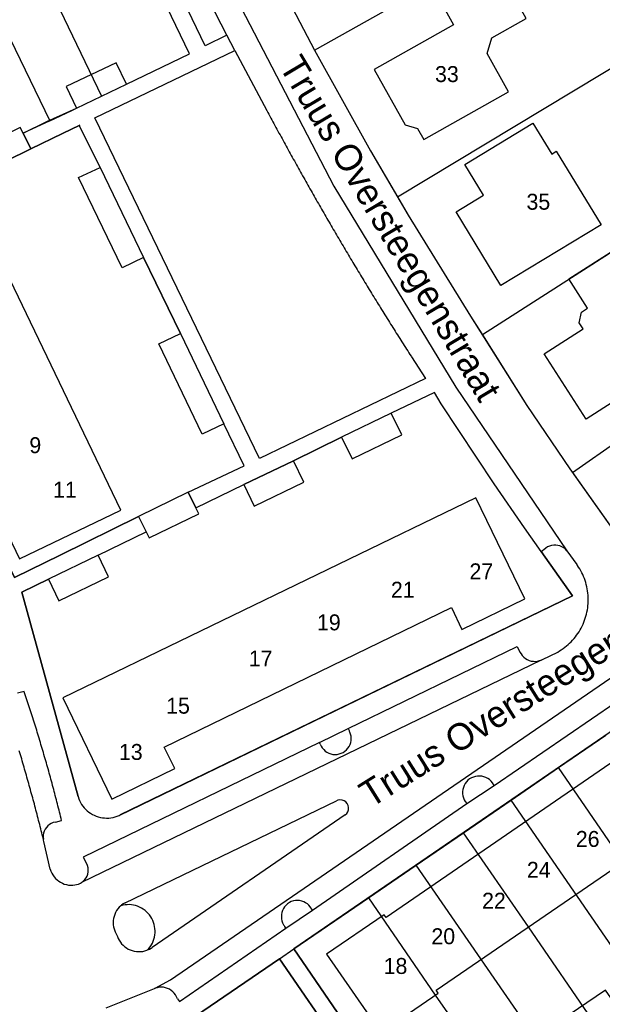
# Model space of a CAD drawing. Extents: x 123992 to 125854, y 449108 to 451911.
# Tile 150 of 175: x 125439 to 125494, y 451112 to 451205. Entities that reach past the tile are written whole.
import ezdxf
from ezdxf.enums import TextEntityAlignment as Align

# ---------------------------------------------------------------- set-up
doc = ezdxf.new("R2010")
doc.units = 0
for name, color, linetype in [('DEFAULT_113', 2, 'CONTINUOUS'), ('DEFAULT_117', 3, 'CONTINUOUS'), ('DEFAULT_21', 8, 'CONTINUOUS'), ('DEFAULT_4', 1, 'CONTINUOUS'), ('DEFAULT_79', 9, 'CONTINUOUS'), ('DEFAULT_99', 9, 'CONTINUOUS')]:
    doc.layers.add(name, color=color, linetype=linetype)

msp = doc.modelspace()

# ---------------------------------------------------------------- linework, layer by layer
at = {"layer": 'DEFAULT_21'}
for points in [[(125449.461, 451198.769), (125455.404, 451201.62), (125445.615, 451221.929), (125437.333, 451217.947)], [(125437.333, 451217.947), (125447.116, 451197.647)], [(125432.435, 451215.592), (125442.258, 451195.344)], [(125460.097, 451215.767), (125460.198, 451215.554), (125464.011, 451207.996), (125467.17, 451201.976)], [(125467.17, 451201.976), (125489.377, 451214.463)], [(125467.17, 451201.976), (125472.416, 451192.51), (125474.963, 451188.189)], [(125474.963, 451188.189), (125497.03, 451201.473)], [(125447.116, 451197.647), (125449.461, 451198.769)], [(125444.318, 451196.312), (125444.773, 451196.526), (125447.116, 451197.647)], [(125442.258, 451195.344), (125444.318, 451196.312)], [(125442.258, 451195.344), (125439.753, 451194.166), (125440.473, 451192.694)], [(125445.03, 451194.892), (125445.082, 451194.926), (125443.449, 451194.148), (125440.473, 451192.694)], [(125447.005, 451190.955), (125445.03, 451194.892)], [(125440.473, 451192.694), (125438.136, 451191.554)], [(125435.797, 451190.412), (125425.949, 451185.723), (125423.462, 451184.511), (125438.93, 451152.417), (125443.241, 451154.509), (125450.608, 451158.157)], [(125447.005, 451190.955), (125451.086, 451182.48)], [(125504.403, 451188.959), (125482.952, 451175.214)], [(125474.963, 451188.189), (125475.981, 451186.461), (125481.84, 451176.982), (125482.952, 451175.214)], [(125454.539, 451175.353), (125451.086, 451182.48)], [(125491.438, 451162.268), (125504.877, 451171.687), (125511.753, 451176.484)], [(125454.539, 451175.353), (125458.631, 451166.872)], [(125482.952, 451175.214), (125487.123, 451168.587), (125491.173, 451162.642), (125491.438, 451162.268)], [(125448.835, 451130.071), (125491.423, 451150.705), (125488.49, 451154.864), (125486.899, 451157.085), (125484.063, 451161.208), (125479.085, 451168.727), (125478.433, 451169.791), (125474.38, 451167.849)], [(125474.38, 451167.849), (125469.708, 451165.595)], [(125455.288, 451160.426), (125460.551, 451162.898), (125458.631, 451166.872)], [(125469.708, 451165.595), (125465.18, 451163.385)], [(125460.506, 451161.143), (125465.18, 451163.385)], [(125491.438, 451162.268), (125497.766, 451153.347)], [(125456.001, 451158.959), (125460.506, 451161.143)], [(125455.288, 451160.426), (125450.608, 451158.157)], [(125455.288, 451160.426), (125456.001, 451158.959)], [(125450.608, 451158.157), (125451.323, 451156.69)], [(125446.8, 451154.498), (125451.323, 451156.69)], [(125446.8, 451154.498), (125442.132, 451152.248)], [(125442.132, 451152.248), (125439.621, 451151.021), (125444.915, 451131.813)], [(125490.098, 451134.541), (125494.554, 451137.594)], [(125485.642, 451131.488), (125490.098, 451134.541)], [(125502.584, 451116.39), (125501.313, 451118.246), (125490.098, 451134.541)], [(125444.915, 451131.813), (125444.98, 451131.624), (125445.057, 451131.44), (125445.148, 451131.261), (125445.251, 451131.09), (125445.365, 451130.926), (125445.492, 451130.771), (125445.628, 451130.625), (125445.775, 451130.489), (125445.931, 451130.364), (125446.095, 451130.25), (125446.267, 451130.147), (125446.446, 451130.058), (125446.63, 451129.981), (125446.82, 451129.917), (125447.013, 451129.867), (125447.21, 451129.831), (125447.409, 451129.808), (125447.608, 451129.8), (125447.808, 451129.806), (125448.007, 451129.826), (125448.204, 451129.86), (125448.398, 451129.907), (125448.589, 451129.969), (125448.774, 451130.043), (125448.835, 451130.071)], [(125481.168, 451128.423), (125485.642, 451131.488)], [(125498.145, 451113.361), (125485.642, 451131.488)], [(125476.714, 451125.371), (125481.168, 451128.423)], [(125493.664, 451110.305), (125487.291, 451119.57), (125481.168, 451128.423)], [(125472.24, 451122.306), (125476.714, 451125.371)], [(125489.226, 451107.277), (125476.714, 451125.371)], [(125477.632, 451099.367), (125465.224, 451117.499), (125472.24, 451122.306)], [(125472.24, 451122.306), (125478.52, 451113.165), (125483.449, 451106.058), (125484.719, 451104.202)], [(125469.617, 451108.229), (125463.868, 451116.566), (125454.092, 451109.885), (125450.098, 451108.994), (125460.426, 451063.533)]]:
    msp.add_lwpolyline(points, dxfattribs=at)
at = {"layer": 'DEFAULT_4'}
for points in [[(125487.054, 451204.959), (125483.953, 451210.539), (125478.504, 451207.494), (125480.244, 451204.349), (125472.757, 451200.176), (125475.685, 451194.955), (125476.859, 451194.613), (125477.436, 451193.592), (125485.392, 451198.059), (125483.394, 451201.655), (125483.822, 451203.131), (125487.054, 451204.959)], [(125449.461, 451198.769), (125448.487, 451200.798), (125443.799, 451198.555), (125444.773, 451196.526)], [(125444.773, 451196.526), (125449.461, 451198.769)], [(125494.106, 451185.568), (125484.675, 451179.868), (125480.492, 451186.79), (125483.048, 451188.351), (125481.302, 451191.236), (125487.698, 451195.12), (125489.467, 451192.216), (125489.895, 451192.477), (125494.106, 451185.568)], [(125439.753, 451194.166), (125439.484, 451194.715), (125434.808, 451192.434), (125435.089, 451191.86)], [(125440.473, 451192.694), (125439.753, 451194.166)], [(125435.797, 451190.412), (125440.473, 451192.694)], [(125451.086, 451182.48), (125449.056, 451181.506), (125444.954, 451190.026), (125447.005, 451190.955)], [(125447.005, 451190.955), (125451.086, 451182.48)], [(125448.953, 451158.747), (125434.65, 451188.413), (125425.102, 451183.816), (125427.956, 451177.902), (125429.984, 451178.878), (125438.577, 451161.029), (125436.562, 451160.066), (125439.42, 451154.154), (125448.953, 451158.747)], [(125502.965, 451181.297), (125498.766, 451178.614), (125502.142, 451173.331), (125492.718, 451167.311), (125488.762, 451173.449), (125492.417, 451175.786), (125492.059, 451176.348), (125492.283, 451177.36), (125492.837, 451177.725), (125491.086, 451180.473), (125499.883, 451186.087), (125502.965, 451181.297)], [(125458.631, 451166.872), (125456.602, 451165.896), (125452.51, 451174.377), (125454.539, 451175.353)], [(125454.539, 451175.353), (125458.631, 451166.872)], [(125474.38, 451167.849), (125469.708, 451165.595)], [(125469.708, 451165.595), (125470.688, 451163.57), (125475.36, 451165.825), (125474.38, 451167.849)], [(125465.18, 451163.385), (125460.506, 451161.143)], [(125460.506, 451161.143), (125461.482, 451159.116), (125466.155, 451161.359), (125465.18, 451163.385)], [(125486.95, 451150.394), (125482.328, 451159.904), (125443.474, 451141.093), (125448.103, 451131.584), (125454.008, 451134.459), (125453.029, 451136.474), (125480.035, 451149.579), (125481.018, 451147.51), (125486.95, 451150.394)], [(125455.288, 451160.426), (125450.608, 451158.157)], [(125456.001, 451158.959), (125455.288, 451160.426)], [(125451.322, 451156.69), (125451.593, 451156.134), (125456.272, 451158.403), (125456.001, 451158.959)], [(125450.608, 451158.157), (125451.322, 451156.69)], [(125446.8, 451154.498), (125442.132, 451152.248)], [(125442.132, 451152.248), (125443.112, 451150.211), (125447.783, 451152.474), (125446.8, 451154.498)], [(125505.373, 451142.424), (125499.965, 451138.728), (125500.151, 451138.456), (125473.886, 451120.441), (125473.698, 451120.713), (125468.296, 451117.01), (125473.386, 451109.636), (125478.783, 451113.346), (125478.596, 451113.618), (125504.884, 451131.613), (125505.072, 451131.341), (125510.466, 451135.057), (125505.373, 451142.424)], [(125495.812, 451111.77), (125494.541, 451113.625), (125490.246, 451110.695), (125491.517, 451108.84), (125495.812, 451111.77)]]:
    msp.add_lwpolyline(points, dxfattribs=at)
at = {"layer": 'DEFAULT_79'}
msp.add_lwpolyline([(125463.868, 451116.566), (125465.224, 451117.499)], dxfattribs=at)
at = {"layer": 'DEFAULT_99'}
for points in [[(125454.328, 451227.961), (125460.198, 451215.554), (125464.011, 451207.996), (125467.17, 451201.976), (125472.416, 451192.51), (125475.981, 451186.461), (125481.84, 451176.982), (125487.123, 451168.587), (125491.173, 451162.642), (125497.827, 451153.26)], [(125458.897, 451203.379), (125456.858, 451202.38), (125447.118, 451222.651), (125450.83, 451224.478)], [(125449.461, 451198.769), (125455.404, 451201.62), (125445.615, 451221.929), (125410.821, 451205.2), (125420.575, 451184.886), (125425.314, 451187.159)], [(125452.762, 451220.401), (125468.962, 451189.191), (125480.451, 451170.304), (125490.898, 451154.931)], [(125458.897, 451203.379), (125456.189, 451208.718), (125451.511, 451218.23), (125451.914, 451218.434)], [(125459.672, 451201.957), (125458.897, 451203.379)], [(125476.27, 451173.165), (125477.582, 451171.121), (125461.99, 451163.603), (125446.509, 451195.613), (125459.672, 451201.957)], [(125459.672, 451201.957), (125462.679, 451196.305)], [(125439.753, 451194.166), (125441.988, 451195.271), (125444.773, 451196.526)], [(125462.679, 451196.305), (125462.773, 451196.129), (125462.868, 451195.952), (125462.962, 451195.776), (125463.057, 451195.6), (125463.151, 451195.424), (125463.246, 451195.247), (125463.341, 451195.071), (125463.436, 451194.895), (125463.531, 451194.719), (125463.626, 451194.544), (125463.722, 451194.368), (125463.817, 451194.192), (125463.913, 451194.016), (125464.008, 451193.841), (125464.104, 451193.665), (125464.2, 451193.489), (125464.296, 451193.314), (125464.392, 451193.139), (125464.488, 451192.963), (125464.584, 451192.788), (125464.681, 451192.613), (125464.777, 451192.437), (125464.874, 451192.262), (125464.97, 451192.087), (125465.067, 451191.912), (125465.164, 451191.737), (125465.261, 451191.562), (125465.358, 451191.388), (125465.455, 451191.213), (125465.553, 451191.038), (125465.65, 451190.863), (125465.748, 451190.689), (125465.845, 451190.514), (125465.943, 451190.34), (125466.041, 451190.165), (125466.139, 451189.991), (125466.237, 451189.817), (125466.335, 451189.642), (125466.433, 451189.468), (125466.532, 451189.294), (125466.63, 451189.12), (125466.729, 451188.946), (125466.828, 451188.772), (125466.926, 451188.598), (125467.025, 451188.424), (125467.124, 451188.251), (125467.224, 451188.077), (125467.323, 451187.903), (125467.422, 451187.73), (125467.522, 451187.556), (125467.621, 451187.383), (125467.721, 451187.209), (125467.821, 451187.036), (125467.92, 451186.863), (125468.02, 451186.689), (125468.12, 451186.516), (125468.221, 451186.343), (125468.321, 451186.17), (125468.421, 451185.997), (125468.522, 451185.824), (125468.622, 451185.651), (125468.723, 451185.479), (125468.824, 451185.306), (125468.925, 451185.133), (125469.026, 451184.961), (125469.127, 451184.788), (125469.228, 451184.616), (125469.329, 451184.443), (125469.431, 451184.271), (125469.532, 451184.098), (125469.634, 451183.926), (125469.736, 451183.754), (125469.838, 451183.582), (125469.94, 451183.41), (125470.042, 451183.238), (125470.144, 451183.066), (125470.246, 451182.894), (125470.349, 451182.722), (125470.451, 451182.55), (125470.554, 451182.379), (125470.656, 451182.207), (125470.759, 451182.036), (125470.862, 451181.864), (125470.965, 451181.693), (125471.068, 451181.521), (125471.171, 451181.35), (125471.275, 451181.179), (125471.378, 451181.007), (125471.481, 451180.836), (125471.585, 451180.665), (125471.689, 451180.494), (125471.793, 451180.323), (125471.897, 451180.152), (125472.001, 451179.982), (125472.105, 451179.811), (125472.209, 451179.64), (125472.313, 451179.47), (125472.418, 451179.299), (125472.522, 451179.129), (125472.627, 451178.958), (125472.732, 451178.788), (125472.837, 451178.617), (125472.942, 451178.447), (125473.047, 451178.277), (125473.152, 451178.107), (125473.257, 451177.937), (125473.362, 451177.767), (125473.468, 451177.597), (125473.574, 451177.427), (125473.679, 451177.257), (125473.785, 451177.088), (125473.891, 451176.918), (125473.997, 451176.748), (125474.103, 451176.579), (125474.209, 451176.409), (125474.315, 451176.24), (125474.422, 451176.071), (125474.528, 451175.901), (125474.635, 451175.732), (125474.742, 451175.563), (125474.849, 451175.394), (125474.955, 451175.225), (125475.062, 451175.056), (125475.17, 451174.887), (125475.277, 451174.718), (125475.384, 451174.549), (125475.492, 451174.381), (125475.599, 451174.212), (125475.707, 451174.043), (125475.815, 451173.875), (125475.922, 451173.706), (125476.03, 451173.538), (125476.138, 451173.37), (125476.246, 451173.202), (125476.27, 451173.165)], [(125440.473, 451192.694), (125443.449, 451194.148), (125445.026, 451194.899), (125447.005, 451190.955)], [(125450.608, 451158.157), (125443.241, 451154.509), (125438.93, 451152.417), (125423.462, 451184.511), (125425.949, 451185.723), (125435.797, 451190.412)], [(125451.086, 451182.48), (125454.539, 451175.353)], [(125488.49, 451154.864), (125486.899, 451157.085), (125484.063, 451161.208), (125479.085, 451168.727), (125478.433, 451169.791), (125474.38, 451167.849)], [(125455.288, 451160.426), (125460.551, 451162.898), (125458.631, 451166.872)], [(125465.18, 451163.385), (125469.708, 451165.595)], [(125456.001, 451158.959), (125460.506, 451161.143)], [(125446.8, 451154.498), (125451.322, 451156.69)], [(125488.49, 451154.864), (125488.878, 451155.158)], [(125490.898, 451154.931), (125490.759, 451155.075), (125490.603, 451155.199), (125490.43, 451155.3), (125490.246, 451155.378), (125490.053, 451155.429), (125489.855, 451155.455), (125489.655, 451155.453), (125489.457, 451155.424), (125489.265, 451155.369), (125489.082, 451155.288), (125488.912, 451155.184), (125488.877, 451155.158)], [(125488.49, 451154.864), (125491.423, 451150.705), (125448.887, 451130.096)], [(125490.898, 451154.931), (125491.829, 451153.638)], [(125490.03, 451145.41), (125490.203, 451145.511), (125490.371, 451145.618), (125490.536, 451145.731), (125490.697, 451145.85), (125490.854, 451145.975), (125491.006, 451146.105), (125491.153, 451146.24), (125491.295, 451146.381), (125491.433, 451146.526), (125491.565, 451146.676), (125491.691, 451146.831), (125491.812, 451146.99), (125491.928, 451147.153), (125492.037, 451147.321), (125492.141, 451147.492), (125492.238, 451147.666), (125492.329, 451147.844), (125492.414, 451148.026), (125492.492, 451148.21), (125492.564, 451148.396), (125492.629, 451148.585), (125492.688, 451148.777), (125492.739, 451148.97), (125492.784, 451149.165), (125492.821, 451149.361), (125492.852, 451149.559), (125492.876, 451149.758), (125492.892, 451149.957), (125492.902, 451150.157), (125492.904, 451150.357), (125492.9, 451150.557), (125492.888, 451150.756), (125492.869, 451150.955), (125492.843, 451151.154), (125492.81, 451151.351), (125492.77, 451151.547), (125492.724, 451151.741), (125492.67, 451151.934), (125492.609, 451152.125), (125492.542, 451152.313), (125492.468, 451152.499), (125492.388, 451152.682), (125492.301, 451152.862), (125492.208, 451153.039), (125492.109, 451153.213), (125492.003, 451153.383), (125491.892, 451153.549), (125491.873, 451153.576)], [(125491.873, 451153.576), (125491.851, 451153.607), (125491.829, 451153.638)], [(125444.915, 451131.813), (125439.621, 451151.021), (125442.132, 451152.248)], [(125470.316, 451138.208), (125486.233, 451145.939), (125486.484, 451145.406)], [(125486.484, 451145.406), (125486.581, 451145.231), (125486.7, 451145.071), (125486.839, 451144.927), (125486.996, 451144.803), (125487.167, 451144.7), (125487.35, 451144.62), (125487.542, 451144.564), (125487.74, 451144.534), (125487.939, 451144.53), (125488.138, 451144.551), (125488.332, 451144.599), (125488.486, 451144.656)], [(125488.601, 451144.712), (125490.03, 451145.41)], [(125488.486, 451144.656), (125445.254, 451123.747)], [(125453.619, 451114.604), (125497.719, 451144.827)], [(125504.02, 451144.079), (125465.224, 451117.499)], [(125488.486, 451144.656), (125488.544, 451144.683), (125488.601, 451144.712)], [(125484.04, 451132.873), (125497.793, 451142.263)], [(125439.851, 451141.697), (125439.232, 451141.542)], [(125443.368, 451129.581), (125443.32, 451129.775), (125443.272, 451129.969), (125443.224, 451130.164), (125443.176, 451130.358), (125443.127, 451130.552), (125443.078, 451130.746), (125443.029, 451130.939), (125442.98, 451131.133), (125442.93, 451131.327), (125442.88, 451131.521), (125442.83, 451131.714), (125442.779, 451131.908), (125442.728, 451132.101), (125442.677, 451132.294), (125442.626, 451132.488), (125442.575, 451132.681), (125442.523, 451132.874), (125442.471, 451133.067), (125442.418, 451133.26), (125442.366, 451133.453), (125442.313, 451133.646), (125442.26, 451133.839), (125442.206, 451134.032), (125442.153, 451134.224), (125442.099, 451134.417), (125442.045, 451134.609), (125441.99, 451134.802), (125441.935, 451134.994), (125441.88, 451135.187), (125441.825, 451135.379), (125441.77, 451135.571), (125441.714, 451135.763), (125441.658, 451135.955), (125441.602, 451136.147), (125441.545, 451136.339), (125441.488, 451136.531), (125441.431, 451136.722), (125441.374, 451136.914), (125441.317, 451137.105), (125441.259, 451137.297), (125441.201, 451137.488), (125441.142, 451137.68), (125441.084, 451137.871), (125441.025, 451138.062), (125440.966, 451138.253), (125440.906, 451138.444), (125440.847, 451138.635), (125440.787, 451138.826), (125440.727, 451139.016), (125440.666, 451139.207), (125440.606, 451139.398), (125440.545, 451139.588), (125440.483, 451139.779), (125440.422, 451139.969), (125440.36, 451140.159), (125440.298, 451140.349), (125440.236, 451140.539), (125440.174, 451140.729), (125440.111, 451140.919), (125440.048, 451141.109), (125439.985, 451141.299), (125439.921, 451141.489), (125439.857, 451141.678), (125439.851, 451141.697)], [(125467.623, 451136.918), (125470.316, 451138.208)], [(125467.699, 451136.739), (125467.783, 451136.558), (125467.89, 451136.389), (125468.019, 451136.236), (125468.166, 451136.101), (125468.331, 451135.987), (125468.509, 451135.896), (125468.697, 451135.83), (125468.892, 451135.788), (125469.092, 451135.773), (125469.291, 451135.785), (125469.488, 451135.823), (125469.677, 451135.886), (125469.856, 451135.974), (125470.023, 451136.085), (125470.173, 451136.217), (125470.304, 451136.368), (125470.414, 451136.535), (125470.501, 451136.715), (125470.564, 451136.904), (125470.6, 451137.101), (125470.611, 451137.3), (125470.595, 451137.5), (125470.553, 451137.695), (125470.485, 451137.883), (125470.459, 451137.939)], [(125470.316, 451138.208), (125470.409, 451138.033)], [(125470.459, 451137.939), (125470.435, 451137.986), (125470.409, 451138.033)], [(125467.623, 451136.918), (125445.409, 451126.139), (125445.785, 451125.406)], [(125467.699, 451136.739), (125467.623, 451136.918)], [(125441.652, 451127.831), (125441.604, 451128.025), (125441.556, 451128.219), (125441.507, 451128.413), (125441.458, 451128.607), (125441.409, 451128.801), (125441.36, 451128.995), (125441.311, 451129.189), (125441.261, 451129.383), (125441.211, 451129.576), (125441.161, 451129.77), (125441.111, 451129.963), (125441.061, 451130.157), (125441.01, 451130.35), (125440.959, 451130.544), (125440.908, 451130.737), (125440.856, 451130.93), (125440.805, 451131.124), (125440.753, 451131.317), (125440.701, 451131.51), (125440.649, 451131.703), (125440.596, 451131.896), (125440.543, 451132.089), (125440.491, 451132.282), (125440.437, 451132.475), (125440.384, 451132.667), (125440.33, 451132.86), (125440.277, 451133.053), (125440.223, 451133.245), (125440.168, 451133.438), (125440.114, 451133.63), (125440.059, 451133.823), (125440.004, 451134.015), (125439.949, 451134.207), (125439.894, 451134.399), (125439.838, 451134.591), (125439.782, 451134.784), (125439.726, 451134.976), (125439.67, 451135.167), (125439.614, 451135.359), (125439.557, 451135.551), (125439.5, 451135.743), (125439.443, 451135.935), (125439.386, 451136.126)], [(125483.891, 451133.126), (125483.762, 451133.279), (125483.614, 451133.413), (125483.451, 451133.528), (125483.273, 451133.621), (125483.086, 451133.69), (125482.891, 451133.735), (125482.692, 451133.754), (125482.493, 451133.748), (125482.295, 451133.716), (125482.104, 451133.659), (125481.921, 451133.578), (125481.75, 451133.474), (125481.594, 451133.35), (125481.455, 451133.206), (125481.336, 451133.046), (125481.238, 451132.871), (125481.163, 451132.686), (125481.113, 451132.492), (125481.088, 451132.294), (125481.089, 451132.094), (125481.115, 451131.896), (125481.166, 451131.703), (125481.242, 451131.518), (125481.323, 451131.372)], [(125484.04, 451132.873), (125483.891, 451133.126)], [(125481.495, 451131.158), (125484.04, 451132.873)], [(125444.915, 451131.813), (125444.98, 451131.624), (125445.058, 451131.44), (125445.148, 451131.261), (125445.251, 451131.09), (125445.366, 451130.926), (125445.492, 451130.771), (125445.629, 451130.625), (125445.775, 451130.489), (125445.931, 451130.364), (125446.096, 451130.25), (125446.268, 451130.148), (125446.446, 451130.058), (125446.631, 451129.981), (125446.82, 451129.918), (125447.014, 451129.868), (125447.211, 451129.831), (125447.409, 451129.809), (125447.609, 451129.801), (125447.809, 451129.806), (125448.008, 451129.826), (125448.205, 451129.86), (125448.399, 451129.908), (125448.59, 451129.969), (125448.775, 451130.043), (125448.887, 451130.096)], [(125449.344, 451121.832), (125469.224, 451131.434)], [(125466.974, 451121.156), (125481.495, 451131.158)], [(125470.038, 451130.091), (125470.182, 451130.229), (125470.288, 451130.398), (125470.347, 451130.588), (125470.357, 451130.788), (125470.316, 451130.983), (125470.228, 451131.162), (125470.098, 451131.313), (125469.934, 451131.426), (125469.746, 451131.495), (125469.548, 451131.514), (125469.351, 451131.483), (125469.224, 451131.434)], [(125481.323, 451131.372), (125481.495, 451131.158)], [(125442.781, 451129.429), (125442.588, 451129.379), (125442.403, 451129.302), (125442.232, 451129.199), (125442.077, 451129.073), (125441.941, 451128.926), (125441.828, 451128.762), (125441.739, 451128.583), (125441.677, 451128.393), (125441.642, 451128.196), (125441.636, 451127.996), (125441.652, 451127.831)], [(125442.781, 451129.429), (125443.368, 451129.581)], [(125470.038, 451130.091), (125451.893, 451117.645)], [(125441.707, 451127.609), (125441.68, 451127.72), (125441.652, 451127.831)], [(125442.305, 451124.997), (125441.707, 451127.609)], [(125442.305, 451124.997), (125442.368, 451124.807), (125442.449, 451124.625), (125442.548, 451124.451), (125442.663, 451124.287), (125442.793, 451124.135), (125442.937, 451123.997), (125443.094, 451123.873), (125443.262, 451123.765), (125443.44, 451123.673), (125443.626, 451123.6), (125443.818, 451123.544), (125444.014, 451123.508), (125444.214, 451123.49), (125444.413, 451123.492), (125444.612, 451123.513), (125444.777, 451123.546)], [(125445.254, 451123.747), (125445.412, 451123.869), (125445.551, 451124.012), (125445.669, 451124.174), (125445.761, 451124.351), (125445.828, 451124.54), (125445.867, 451124.736), (125445.877, 451124.935), (125445.859, 451125.134), (125445.812, 451125.329), (125445.785, 451125.406)], [(125444.777, 451123.546), (125444.969, 451123.602), (125445.151, 451123.685), (125445.254, 451123.747)], [(125449.344, 451121.832), (125449.171, 451121.731), (125449.008, 451121.615), (125448.937, 451121.557)], [(125466.764, 451121.446), (125466.635, 451121.599), (125466.487, 451121.733), (125466.323, 451121.847), (125466.145, 451121.938), (125465.956, 451122.004), (125465.761, 451122.045), (125465.561, 451122.06), (125465.362, 451122.049), (125465.166, 451122.011), (125464.976, 451121.948), (125464.796, 451121.86), (125464.63, 451121.75), (125464.48, 451121.618), (125464.348, 451121.468), (125464.237, 451121.301), (125464.15, 451121.122), (125464.086, 451120.932), (125464.049, 451120.736), (125464.037, 451120.536), (125464.052, 451120.337), (125464.093, 451120.142), (125464.16, 451119.953), (125464.251, 451119.775), (125464.294, 451119.707)], [(125448.937, 451121.557), (125448.792, 451121.419), (125448.661, 451121.268), (125448.545, 451121.105), (125448.446, 451120.932), (125448.364, 451120.749), (125448.299, 451120.56), (125448.254, 451120.366), (125448.227, 451120.167), (125448.22, 451119.968), (125448.231, 451119.768), (125448.262, 451119.571), (125448.312, 451119.377), (125448.381, 451119.189), (125448.415, 451119.112)], [(125451.448, 451117.4), (125451.582, 451117.548), (125451.704, 451117.707), (125451.813, 451117.875), (125451.908, 451118.05), (125451.989, 451118.233), (125452.055, 451118.422), (125452.105, 451118.615), (125452.141, 451118.812), (125452.16, 451119.011), (125452.163, 451119.211), (125452.151, 451119.411), (125452.123, 451119.609), (125452.079, 451119.804), (125452.019, 451119.995), (125451.945, 451120.18), (125451.856, 451120.359), (125451.753, 451120.531), (125451.637, 451120.693), (125451.508, 451120.846), (125451.367, 451120.988), (125451.215, 451121.119), (125451.054, 451121.237), (125450.884, 451121.341), (125450.706, 451121.432), (125450.521, 451121.509), (125450.33, 451121.57), (125450.136, 451121.616), (125449.938, 451121.646), (125449.739, 451121.661), (125449.539, 451121.66), (125449.34, 451121.642), (125449.143, 451121.609), (125448.949, 451121.56), (125448.937, 451121.557)], [(125464.475, 451119.462), (125466.974, 451121.156)], [(125466.974, 451121.156), (125466.764, 451121.446)], [(125448.415, 451119.112), (125448.619, 451118.674)], [(125454.258, 451112.809), (125454.446, 451112.573), (125464.475, 451119.462)], [(125464.294, 451119.707), (125464.333, 451119.652), (125464.375, 451119.598)], [(125464.475, 451119.462), (125464.375, 451119.598)], [(125448.619, 451118.674), (125448.694, 451118.489), (125448.786, 451118.311), (125448.894, 451118.143), (125449.018, 451117.986), (125449.155, 451117.841), (125449.306, 451117.709), (125449.468, 451117.592), (125449.64, 451117.49), (125449.821, 451117.405), (125450.009, 451117.337), (125450.202, 451117.287), (125450.4, 451117.256), (125450.599, 451117.243), (125450.799, 451117.248), (125450.998, 451117.272), (125451.193, 451117.315), (125451.384, 451117.375), (125451.448, 451117.4)], [(125451.448, 451117.4), (125451.63, 451117.483), (125451.803, 451117.583), (125451.893, 451117.645)], [(125465.224, 451117.499), (125470.931, 451109.16)], [(125460.426, 451063.533), (125450.098, 451108.994), (125454.092, 451109.885), (125463.868, 451116.566)], [(125463.868, 451116.566), (125469.617, 451108.229)], [(125452.176, 451113.805), (125453.619, 451114.604)], [(125447.554, 451111.964), (125452.123, 451113.784)], [(125452.176, 451113.805), (125452.149, 451113.795), (125452.123, 451113.784)], [(125454.258, 451112.809), (125454.184, 451112.995), (125454.087, 451113.17), (125453.97, 451113.331), (125453.833, 451113.477), (125453.679, 451113.604), (125453.51, 451113.711), (125453.329, 451113.796), (125453.139, 451113.858), (125452.943, 451113.896), (125452.743, 451113.908), (125452.544, 451113.896), (125452.347, 451113.859), (125452.176, 451113.805)]]:
    msp.add_lwpolyline(points, dxfattribs=at)

# ---------------------------------------------------------------- texts
at = {"layer": 'DEFAULT_113'}
for s, p in [('33', (125479.609, 451199.731)), ('35', (125488.212, 451187.732)), ('9', (125440.895, 451164.849)), ('11', (125443.679, 451160.668)), ('27', (125482.848, 451152.991)), ('21', (125475.46, 451151.263)), ('19', (125468.504, 451148.196)), ('17', (125462.097, 451144.8)), ('15', (125454.32, 451140.364)), ('13', (125449.879, 451136.014)), ('26', (125492.85, 451127.837)), ('24', (125488.249, 451124.934)), ('22', (125484.032, 451122.032)), ('20', (125479.268, 451118.691)), ('18', (125474.777, 451115.898))]:
    msp.add_text(s, height=1.5, dxfattribs=at).set_placement(p, align=Align.MIDDLE_CENTER)
at = {"layer": 'DEFAULT_117'}
for rotation, p in [(300.8459, (125474.316, 451185.254)), (32.08436, (125487.428, 451141.579))]:
    msp.add_text('Truus Oversteegenstraat', height=2.5, rotation=rotation, dxfattribs=at).set_placement(p, align=Align.MIDDLE_CENTER)

doc.saveas('drawing.dxf')
